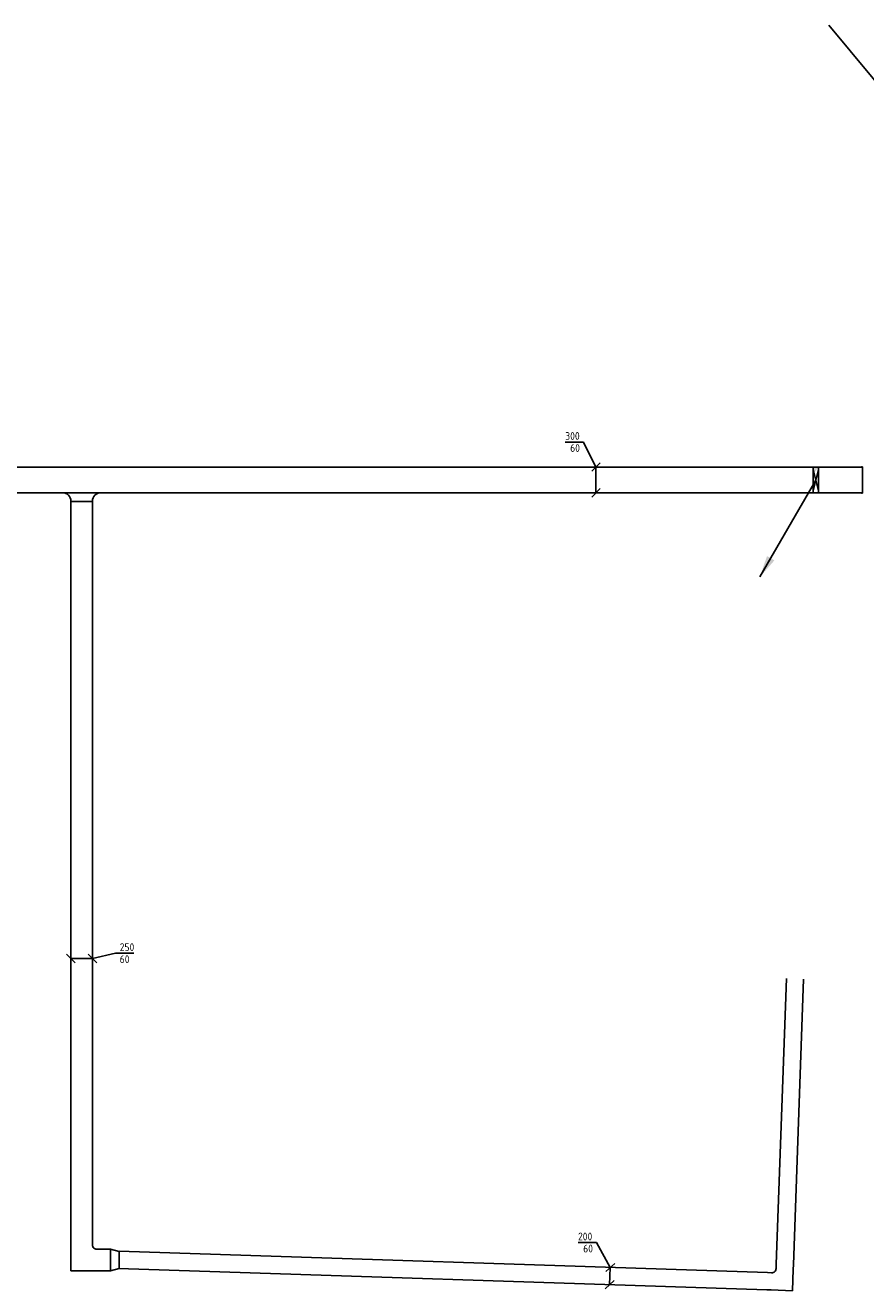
# Model space of a CAD drawing. Header units: millimetres. Extents: x -28157 to 193371, y -2151 to 171990.
# Tile 2 of 31: x 34424 to 44196, y 21452 to 36168. Entities that reach past the tile are written whole.
import ezdxf

# ---------------------------------------------------------------- set-up
doc = ezdxf.new("R2010")
doc.units = ezdxf.units.MM
doc.header["$LTSCALE"] = 50
doc.layers.get('0').update_dxf_attribs({"linetype": 'CONTINUOUS'})
for name, color, linetype in [('BL$2----', 7, 'CONTINUOUS'), ('EL6131--_KG_D', 6, 'CONTINUOUS'), ('EM6131--_KG', 7, 'CONTINUOUS')]:
    doc.layers.add(name, color=color, linetype=linetype)
doc.styles.add('STABICAD-018', font='ISOCP.SHX', dxfattribs={"height": 90})

# ---------------------------------------------------------------- blocks, each defined once
blk = doc.blocks.new('*U195')
at = {"color": 0, "linetype": 'Continuous'}
for p, q in [((0, 150, -2730), (10972, 150, -2730)), ((0, -150, -2730), (10972, -150, -2730))]:
    blk.add_line(p, q, dxfattribs=at)
blk = doc.blocks.new('*U193')
at = {"color": 0, "linetype": 'Continuous'}
for p, q in [((0, 125, -2730), (8598, 125, -2730)), ((0, -125, -2730), (8598, -125, -2730))]:
    blk.add_line(p, q, dxfattribs=at)
blk = doc.blocks.new('*U198')
at = {"color": 0, "linetype": 'Continuous'}
for p, q in [((0, 100, -2730), (7543, 100, -2730)), ((0, -100, -2730), (7543, -100, -2730))]:
    blk.add_line(p, q, dxfattribs=at)
blk = doc.blocks.new('*U52')
for p, q in [((30, 125, -2492), (-30, -125, -2492)), ((-30, 125, -2492), (30, -125, -2492)), ((-30, -125, -2492), (-30, 125, -2492)), ((30, 125, -2492), (30, -125, -2492))]:
    blk.add_line(p, q)
blk = doc.blocks.new('*U70')
at = {"linetype": 'Continuous'}
for color, points in [(0, [(30, 150), (-30, 150), (-30, -150), (-17, 87)]), (256, [(-650, -1126), (-568, -884), (-482, -934)])]:
    blk.add_hatch(color=color, dxfattribs=at).paths.add_polyline_path(points, flags=0)
at = {"color": 0, "linetype": 'Continuous'}
for p, q in [((-30, 150), (30, 150)), ((-30, -150), (-30, 150)), ((30, 150), (30, -150)), ((30, -150), (-30, -150))]:
    blk.add_line(p, q, dxfattribs=at)
at = {"linetype": 'Continuous'}
for p, q in [((-30, 150), (-30, 0)), ((0, 0), (-650, -1126)), ((-30, -150), (-30, 0))]:
    blk.add_line(p, q, dxfattribs=at)
blk = doc.blocks.new('*U189')
at = {"color": 0, "linetype": 'Continuous'}
for p, q in [((-100, 150, -2730), (-100, 200, -2730)), ((100, 150, -2730), (100, 200, -2730)), ((100, -100, -2730), (100, 150, -2730)), ((-150, 100, -2730), (-200, 100, -2730)), ((-150, -100, -2730), (-200, -100, -2730)), ((-150, -100, -2730), (100, -100, -2730))]:
    blk.add_line(p, q, dxfattribs=at)
blk.add_arc((-150, 150, -2730), 50, 270, 0, dxfattribs=at)
blk.add_arc((-150, 150, -2730), 50, 270, 0, dxfattribs=at)
blk = doc.blocks.new('*U190')
at = {"color": 0, "linetype": 'Continuous'}
for p, q in [((0, 100, -2730), (3325, 100, -2730)), ((0, -100, -2730), (3325, -100, -2730))]:
    blk.add_line(p, q, dxfattribs=at)
blk = doc.blocks.new('*U191')
at = {"color": 0, "linetype": 'Continuous'}
for p, q in [((-10, 152.5, -2730), (0, 152.5, -2730)), ((0, -152.5, -2730), (0, 152.5, -2730)), ((-10, -152.5, -2730), (0, -152.5, -2730))]:
    blk.add_line(p, q, dxfattribs=at)
blk = doc.blocks.new('*U194')
at = {"color": 0, "linetype": 'Continuous'}
for p, q in [((0, -220, -2730), (0, 220, -2730)), ((100, 125, -2730), (95, 125, -2730)), ((100, -125, -2730), (100, 125, -2730)), ((100, -125, -2730), (95, -125, -2730))]:
    blk.add_line(p, q, dxfattribs=at)
for centre, start, end in [((95, 220, -2730), 180, 270), ((95, -220, -2730), 90, 180)]:
    blk.add_arc(centre, 95, start, end, dxfattribs=at)
blk = doc.blocks.new('*U192')
at = {"color": 0, "linetype": 'Continuous'}
for p, q in [((-125, 175, -2730), (-125, 225, -2730)), ((125, 175, -2730), (125, 225, -2730)), ((125, -125, -2730), (125, 175, -2730)), ((-175, 125, -2730), (-225, 125, -2730)), ((-175, -125, -2730), (-225, -125, -2730)), ((-175, -125, -2730), (125, -125, -2730))]:
    blk.add_line(p, q, dxfattribs=at)
blk.add_arc((-175, 175, -2730), 50, 270, 0, dxfattribs=at)
blk = doc.blocks.new('*U196')
at = {"color": 0, "linetype": 'Continuous'}
for p, q in [((0, 125, -2730), (111, 125, -2730)), ((0, -125, -2730), (111, -125, -2730))]:
    blk.add_line(p, q, dxfattribs=at)
blk = doc.blocks.new('*U197')
at = {"color": 0, "linetype": 'Continuous'}
for p, q in [((0, 125, -2730), (100, 100, -2730)), ((0, -125, -2730), (0, 125, -2730)), ((100, -100, -2730), (100, 100, -2730)), ((100, -100, -2730), (0, -125, -2730))]:
    blk.add_line(p, q, dxfattribs=at)
blk = doc.blocks.new('*U251')
at = {"color": 0, "linetype": 'Continuous'}
for p, q in [((-145, 291, -2730), (-357, 291, -2730)), ((0, 0, -2730), (-145, 291, -2730)), ((-50, -50, -2730), (50, 50, -2730)), ((0, 0, -2730), (0, -300, -2730)), ((-50, -350, -2730), (50, -250, -2730))]:
    blk.add_line(p, q, dxfattribs=at)
at = {"color": 0, "linetype": 'Continuous', "style": 'STABICAD-018'}
for s, p in [('300', (-357, 316, -2730)), ('60', (-300, 176, -2730))]:
    blk.add_text(s, height=90, dxfattribs=at).set_placement(p)
blk = doc.blocks.new('*U252')
at = {"color": 0, "linetype": 'Continuous'}
for p, q in [((-300, 50, -2730), (-200, -50, -2730)), ((0, 0, -2730), (-250, 0, -2730)), ((-50, 50, -2730), (50, -50, -2730)), ((0, 0, -2730), (267, 63, -2730)), ((267, 63, -2730), (481, 63, -2730))]:
    blk.add_line(p, q, dxfattribs=at)
at = {"color": 0, "linetype": 'Continuous', "style": 'STABICAD-018'}
for s, p in [('250', (317, 88, -2730)), ('60', (317, -52, -2730))]:
    blk.add_text(s, height=90, dxfattribs=at).set_placement(p)
blk = doc.blocks.new('*U253')
at = {"color": 0, "linetype": 'Continuous'}
for p, q in [((-160, 290, -2730), (-375, 290, -2730)), ((0, 0, -2730), (-160, 290, -2730)), ((-52, -48, -2730), (52, 48, -2730)), ((0, 0, -2730), (-7, -200, -2730)), ((-58, -248, -2730), (45, -152, -2730))]:
    blk.add_line(p, q, dxfattribs=at)
at = {"color": 0, "linetype": 'Continuous', "style": 'STABICAD-018'}
for s, p in [('200', (-375, 315, -2730)), ('60', (-315, 175, -2730))]:
    blk.add_text(s, height=90, dxfattribs=at).set_placement(p)

msp = doc.modelspace()

# ---------------------------------------------------------------- linework, layer by layer
at = {"layer": 'BL$2----', "color": 34}
msp.add_line((45229.56168, 34410.28352, 5880.14402), (43767.29635, 36168.47464, 5880.14402), dxfattribs=at)

# ---------------------------------------------------------------- block references
at = {"layer": 'EL6131--_KG_D', "linetype": 'Continuous'}
for name, p, rotation in [('*U195', (44157.42134, 30881.08379, 2730), 180), ('*U194', (35080.07148, 30731.08379, 2730), 270), ('*U193', (35080.07148, 30631.08379, 2730), 270), ('*U190', (43256.00824, 21754.65673, 2730), 87.96942023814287), ('*U192', (35080.07148, 21808.32728, 2730), 270), ('*U198', (35510.9437, 21810.0441, 2730), 358.1105973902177), ('*U189', (43249.41418, 21554.76547, 2730), 358.1105973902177)]:
    msp.add_blockref(name, p, dxfattribs=dict(at, rotation=rotation))
for name, p in [('*U70', (43616.57813, 30879.16772, 2730)), ('*U191', (44157.42134, 30881.08379, 2730)), ('*U196', (35305.07148, 21808.32728, 2730)), ('*U197', (35415.69453, 21808.32728, 2730))]:
    msp.add_blockref(name, p, dxfattribs=at)
at = {"layer": 'EL6131--_KG_D', "rotation": 180}
msp.add_blockref('*U52', (43616.57813, 30879.16772, 5222.43559), dxfattribs=at)
at = {"layer": 'EM6131--_KG', "linetype": 'Continuous'}
for name, p in [('*U251', (41059.92961, 31031.08379, 2730)), ('*U252', (35205.07148, 25313.87022, 2730)), ('*U253', (41225.95769, 21721.57016, 2730))]:
    msp.add_blockref(name, p, dxfattribs=at)

doc.saveas('drawing.dxf')
